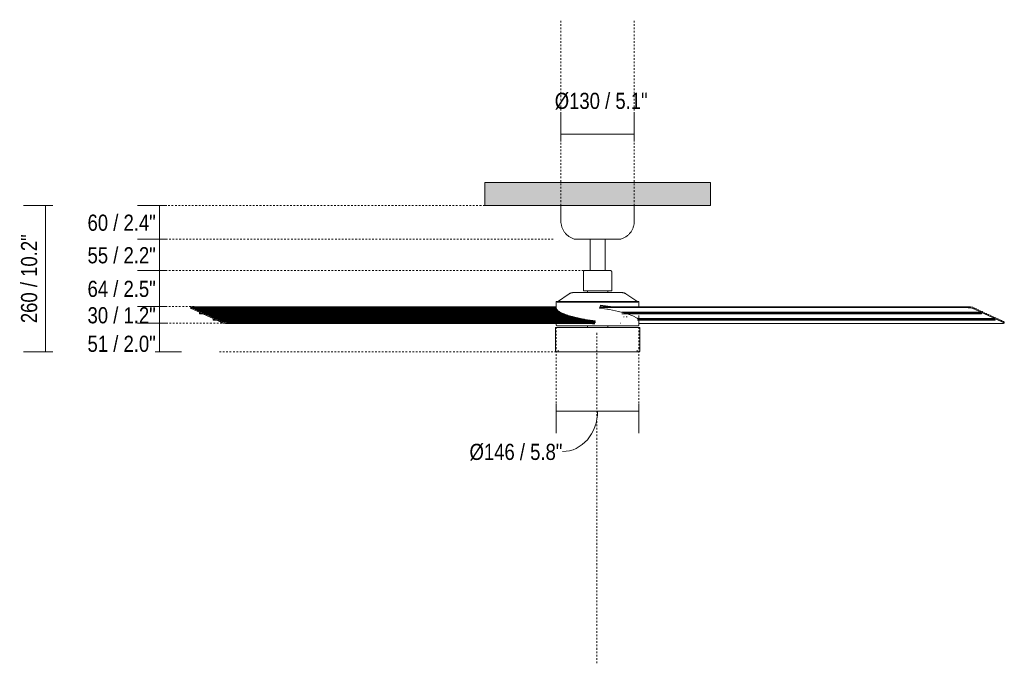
# Model space of a CAD drawing. Header units: millimetres. Extents: x 5571 to 11687, y -551 to 7395.
# Tile 1 of 3: x 5571 to 7316, y 1189 to 2329. Entities that reach past the tile are written whole.
import ezdxf

# ---------------------------------------------------------------- set-up
doc = ezdxf.new("R2010")
doc.units = ezdxf.units.MM
doc.linetypes.add('Dash', pattern=[6, 3, -3])
for name, color, linetype, lineweight in [('0_87', 7, 'Continuous', 9), ('Aparatos eléctricos', 7, 'Continuous', 9), ('Cotas', 7, 'Continuous', 9), ('Cotas-13', 7, 'Continuous', 9), ('Techos', 7, 'Continuous', 9)]:
    doc.layers.add(name, color=color, linetype=linetype, lineweight=lineweight)
doc.layers.add('Lighthing Fixture Dim Grey Dash', color=7, linetype='Dash', lineweight=9, true_color=0xd2d2d2)
doc.styles.add('Arial Narrow', font='ARIALN.TTF', dxfattribs={"height": 28.6})
doc.dimstyles.new('FARO_-_2_2mm_Arial_Narrow_mm_Inch_Horiz', dxfattribs={"dimscale": 304.8, "dimtxt": 29.270126, "dimasz": 0, "dimexe": 0.127953, "dimexo": 0.0625, "dimgap": 0.021325, "dimtad": 3, "dimtih": 1, "dimtoh": 1, "dimdec": 0, "dimzin": 0, "dimdsep": 46, "dimtxsty": 'Arial Narrow', "dimblk1": 'NONE', "dimblk2": 'NONE', "dimsah": 1, "dimcen": 0.09, "dimadec": 0, "dimazin": 0, "dimtfac": 1, "dimtdec": 4, "dimtix": 1, "dimtmove": 0, "dimatfit": 3, "dimfxl": 0.042651, "dimfxlon": 1, "dimtvp": 1, "dimtolj": 1, "dimtzin": 0, "dimarcsym": 2})
doc.dimstyles.new('FARO_-_2_2mm_Arial_Narrow_mm_Inch_Horiz_1', dxfattribs={"dimscale": 304.8, "dimtxt": 29.270126, "dimasz": 0, "dimexe": 0.127953, "dimexo": 0.0625, "dimgap": 0.021325, "dimtad": 3, "dimtih": 1, "dimtoh": 1, "dimdec": 0, "dimzin": 0, "dimdsep": 46, "dimtxsty": 'Arial Narrow', "dimblk1": 'NONE', "dimblk2": 'NONE', "dimsah": 1, "dimcen": 0.09, "dimadec": 0, "dimazin": 0, "dimtfac": 1, "dimtdec": 4, "dimtix": 1, "dimtmove": 2, "dimatfit": 3, "dimfxl": 0.042651, "dimfxlon": 1, "dimtvp": 1, "dimtolj": 1, "dimtzin": 0, "dimarcsym": 2})
doc.dimstyles.new('FARO_-_2_2mm_Arial_Narrow_mm_Inch_Left', dxfattribs={"dimscale": 304.8, "dimtxt": 29.270126, "dimasz": 0, "dimexe": 0.127953, "dimexo": 0.0625, "dimgap": 0.021325, "dimtad": 1, "dimdec": 0, "dimzin": 0, "dimdsep": 46, "dimtxsty": 'Arial Narrow', "dimblk1": 'NONE', "dimblk2": 'NONE', "dimsah": 1, "dimcen": 0.09, "dimadec": 0, "dimazin": 0, "dimtfac": 1, "dimtdec": 4, "dimtix": 1, "dimtmove": 2, "dimatfit": 3, "dimfxl": 0.042651, "dimfxlon": 1, "dimtvp": 1, "dimtolj": 1, "dimtzin": 0, "dimarcsym": 2})
doc.dimstyles.new('FARO_-_2_2mm_Arial_Narrow_mm_Inch_Right', dxfattribs={"dimscale": 304.8, "dimtxt": 29.270126, "dimasz": 0, "dimexe": 0.127953, "dimexo": 0.0625, "dimgap": 0.021325, "dimtad": 1, "dimdec": 0, "dimzin": 0, "dimdsep": 46, "dimtxsty": 'Arial Narrow', "dimblk1": 'NONE', "dimblk2": 'NONE', "dimsah": 1, "dimcen": 0.09, "dimadec": 0, "dimazin": 0, "dimtfac": 1, "dimtdec": 4, "dimtix": 1, "dimtmove": 1, "dimatfit": 3, "dimfxl": 0.042651, "dimfxlon": 1, "dimtvp": 1, "dimtolj": 1, "dimtzin": 0, "dimarcsym": 2})
doc.dimstyles.new('FARO_-_2_2mm_Arial_Narrow_mm_Inch_Right_1', dxfattribs={"dimscale": 304.8, "dimtxt": 29.270126, "dimasz": 0, "dimexe": 0.127953, "dimexo": 0.0625, "dimgap": 0.021325, "dimtad": 1, "dimdec": 0, "dimzin": 0, "dimdsep": 46, "dimtxsty": 'Arial Narrow', "dimblk1": 'NONE', "dimblk2": 'NONE', "dimsah": 1, "dimcen": 0.09, "dimadec": 0, "dimazin": 0, "dimtfac": 1, "dimtdec": 4, "dimtix": 1, "dimtmove": 0, "dimatfit": 3, "dimfxl": 0.042651, "dimfxlon": 1, "dimtvp": 1, "dimtolj": 1, "dimtzin": 0, "dimarcsym": 2})

# ---------------------------------------------------------------- blocks, each defined once
blk = doc.blocks.new('34287-1TW - 34287-1TW CRUISER XL LED Black fan with DC motor-587021-Alzado_PDF')
at = {"layer": '0_87'}
for p, q in [((5873.8, 1820), (5873.6, 1818.2)), ((5874.2, 1819.7), (6521.9, 1819.7)), ((5874.6, 1819.2), (5874.4, 1817.5)), ((5874.4, 1817.5), (5889.2, 1810.7)), ((5874.9, 1818.8), (5874.6, 1819.2)), ((5877.6, 1818.1), (5874.9, 1818.8)), ((6521.9, 1818.8), (5874.9, 1818.8)), ((6521.9, 1820.4), (5876.8, 1820.4)), ((5878.4, 1817.3), (5877.6, 1818.1)), ((6521.9, 1818.1), (5877.6, 1818.1)), ((5881, 1816.5), (5878.4, 1817.3)), ((6521.9, 1817.3), (5878.4, 1817.3)), ((5881.8, 1815.7), (5881, 1816.5)), ((6522.3, 1816.5), (5881, 1816.5)), ((5884.5, 1814.9), (5881.8, 1815.7)), ((6522.7, 1815.7), (5881.8, 1815.7)), ((6598.6, 1818.9), (7251.9, 1818.9)), ((6599.3, 1820.4), (7252.1, 1820.4)), ((7252.1, 1820.4), (7251.9, 1818.9)), ((7260.2, 1819.2), (7260, 1817.5)), ((7260, 1817.5), (7274.9, 1810.7)), ((7260.6, 1818.8), (7260.2, 1819.2)), ((7263.2, 1818.1), (7260.6, 1818.8)), ((7264, 1817.3), (7263.2, 1818.1)), ((7266.7, 1816.5), (7264, 1817.3)), ((7267.4, 1815.7), (7266.7, 1816.5)), ((7270.1, 1814.9), (7267.4, 1815.7)), ((5885.3, 1814.1), (5884.5, 1814.9)), ((6523.3, 1814.9), (5884.5, 1814.9)), ((5887.9, 1813.3), (5885.3, 1814.1)), ((6524.1, 1814.1), (5885.3, 1814.1)), ((5888.7, 1812.5), (5887.9, 1813.3)), ((6524.8, 1813.3), (5887.9, 1813.3)), ((5891.4, 1811.8), (5888.7, 1812.5)), ((6526.2, 1812.5), (5888.7, 1812.5)), ((5889.2, 1810.7), (5889.1, 1809.2)), ((5889.6, 1808), (5895.1, 1808)), ((5890, 1808.8), (5890.2, 1810.2)), ((5893.4, 1808.8), (5890, 1808.8)), ((5890.2, 1810.2), (5913.6, 1799.4)), ((5892.1, 1810.9), (5891.4, 1811.8)), ((6527.3, 1811.8), (5891.4, 1811.8)), ((5894.8, 1810.2), (5892.1, 1810.9)), ((6528.7, 1810.9), (5892.1, 1810.9)), ((5895.6, 1809.3), (5894.8, 1810.2)), ((6530.2, 1810.2), (5894.8, 1810.2)), ((5898.2, 1808.6), (5895.6, 1809.3)), ((6531.9, 1809.3), (5895.6, 1809.3)), ((5899, 1807.7), (5898.2, 1808.6)), ((6533.6, 1808.6), (5898.2, 1808.6)), ((5901.7, 1807), (5899, 1807.7)), ((6535.7, 1807.7), (5899, 1807.7)), ((5902.4, 1806.1), (5901.7, 1807)), ((6534.4, 1807), (5901.7, 1807)), ((5905.1, 1805.4), (5902.4, 1806.1)), ((6535.1, 1806.1), (5902.4, 1806.1)), ((5905.9, 1804.6), (5905.1, 1805.4)), ((6542.2, 1805.4), (5905.1, 1805.4)), ((5908.5, 1803.8), (5905.9, 1804.6)), ((6544.9, 1804.6), (5905.9, 1804.6)), ((5909.3, 1803), (5908.5, 1803.8)), ((6547.4, 1803.8), (5908.5, 1803.8)), ((5912, 1802.2), (5909.3, 1803)), ((6550.4, 1803), (5909.3, 1803)), ((5912.7, 1801.4), (5912, 1802.2)), ((6553.3, 1802.2), (5912, 1802.2)), ((5915.4, 1800.6), (5912.7, 1801.4)), ((6556.6, 1801.4), (5912.7, 1801.4)), ((5913.6, 1799.4), (5913.4, 1798)), ((5914.4, 1797.5), (5914.6, 1799)), ((5914.6, 1799), (5929.4, 1792.1)), ((5916.2, 1799.8), (5915.4, 1800.6)), ((6559.9, 1800.6), (5915.4, 1800.6)), ((5918.8, 1799.1), (5916.2, 1799.8)), ((6563.8, 1799.8), (5916.2, 1799.8)), ((5919.6, 1798.2), (5918.8, 1799.1)), ((6567.5, 1799.1), (5918.8, 1799.1)), ((5922.3, 1797.5), (5919.6, 1798.2)), ((6571.9, 1798.2), (5919.6, 1798.2)), ((6535.7, 1807.2), (6534.6, 1807.2)), ((6537, 1807.2), (6535.7, 1807.2)), ((6539.2, 1806.4), (6539.4, 1806.1)), ((6540, 1806.1), (6539.4, 1806.1)), ((6637.8, 1810.7), (7274.9, 1810.7)), ((6638.1, 1808), (7275.2, 1808)), ((7274.7, 1809.2), (6641.6, 1809.2)), ((6665.6, 1799.4), (7299.2, 1799.4)), ((7299.1, 1798), (6666.7, 1798)), ((7270.9, 1814.1), (7270.1, 1814.9)), ((7273.5, 1813.3), (7270.9, 1814.1)), ((7274.3, 1812.5), (7273.5, 1813.3)), ((7277, 1811.8), (7274.3, 1812.5)), ((7274.9, 1810.7), (7274.7, 1809.2)), ((7275.7, 1808.8), (7275.8, 1810.2)), ((7275.8, 1810.2), (7299.2, 1799.4)), ((7277.7, 1810.9), (7277, 1811.8)), ((7280.4, 1810.2), (7277.7, 1810.9)), ((7281.2, 1809.3), (7280.4, 1810.2)), ((7283.8, 1808.6), (7281.2, 1809.3)), ((7284.6, 1807.7), (7283.8, 1808.6)), ((7287.3, 1807), (7284.6, 1807.7)), ((7288.1, 1806.1), (7287.3, 1807)), ((7290.7, 1805.4), (7288.1, 1806.1)), ((7291.5, 1804.6), (7290.7, 1805.4)), ((7294.2, 1803.8), (7291.5, 1804.6)), ((7294.9, 1803), (7294.2, 1803.8)), ((7297.6, 1802.2), (7294.9, 1803)), ((7298.4, 1801.4), (7297.6, 1802.2)), ((7301, 1800.6), (7298.4, 1801.4)), ((7299.2, 1799.4), (7299.1, 1798)), ((7300, 1797.5), (7300.2, 1799)), ((7300.2, 1799), (7315.1, 1792.1)), ((7301.8, 1799.8), (7301, 1800.6)), ((7304.5, 1799.1), (7301.8, 1799.8)), ((7305.2, 1798.2), (7304.5, 1799.1)), ((7307.9, 1797.5), (7305.2, 1798.2)), ((5913.9, 1796.7), (5919.4, 1796.7)), ((5917.7, 1797.5), (5914.4, 1797.5)), ((5923.1, 1796.6), (5922.3, 1797.5)), ((6576.2, 1797.5), (5922.3, 1797.5)), ((5925.7, 1795.9), (5923.1, 1796.6)), ((6581.3, 1796.6), (5923.1, 1796.6)), ((5926.5, 1795), (5925.7, 1795.9)), ((6575.5, 1795.9), (5925.7, 1795.9)), ((5926.5, 1795), (5929.1, 1794.3)), ((6578, 1795), (5926.5, 1795)), ((5929.1, 1794.3), (6590.5, 1794.3)), ((5929.6, 1793.8), (5929.1, 1794.3)), ((5929.4, 1792.1), (5929.6, 1793.8)), ((5930, 1793.5), (6590.2, 1793.5)), ((5937.8, 1792.7), (5937.6, 1790.8)), ((6590.4, 1790.8), (5937.6, 1790.8)), ((6591.1, 1792.7), (5937.8, 1792.7)), ((6590.7, 1795), (6578.8, 1795)), ((6586.5, 1795.9), (6579.7, 1795.9)), ((6665.8, 1796.7), (7299.5, 1796.7)), ((6668.3, 1790.8), (7312.8, 1790.8)), ((7308.7, 1796.6), (7307.9, 1797.5)), ((7311.3, 1795.9), (7308.7, 1796.6)), ((7312.1, 1795), (7311.3, 1795.9)), ((7312.1, 1795), (7314.8, 1794.3)), ((7315.2, 1793.8), (7314.8, 1794.3)), ((7315.1, 1792.1), (7315.2, 1793.8)), ((7315.5, 1793.5), (7315.2, 1793.5)), ((7315.7, 1792.9), (7315.5, 1793.5)), ((7315.8, 1791.4), (7316, 1793.1))]:
    blk.add_line(p, q, dxfattribs=at)
at = {"layer": '0_87', "flags": 128}
for points in [[(5874.2, 1819.7), (5874.2, 1820.2), (5876.8, 1820.4)], [(5874.6, 1819.2), (5874.4, 1819.5), (5874.2, 1819.7)], [(7259.7, 1819.7), (7256.2, 1820.2), (7252.1, 1820.4)], [(7260.2, 1819.2), (7260, 1819.5), (7259.7, 1819.7)], [(6535.1, 1806.1), (6534.6, 1806.6), (6534.4, 1807)], [(6538.2, 1805.9), (6536.5, 1806), (6535.1, 1806.1)], [(6539.4, 1806.1), (6539.3, 1806), (6538.2, 1805.9)], [(5930, 1793.5), (5929.8, 1793.6), (5929.6, 1793.8)], [(5937.8, 1792.7), (5933.5, 1792.9), (5930, 1793.5)], [(6575.9, 1796.4), (6574.6, 1796.2), (6575.5, 1795.9)], [(6575.5, 1795.9), (6576.6, 1795.3), (6578, 1795)], [(6579.7, 1795.9), (6578.3, 1796.2), (6575.9, 1796.4)], [(6578.4, 1795), (6578.2, 1795), (6578, 1795)], [(6578.8, 1795), (6578.6, 1795), (6578.4, 1795)], [(6578.8, 1795), (6579.6, 1795.3), (6579.7, 1795.9)], [(7315.5, 1793.5), (7315.4, 1793.6), (7315.2, 1793.8)]]:
    blk.add_lwpolyline(points, dxfattribs=at)
at = {"layer": '0_87'}
for centre, major_axis, ratio, start_param, end_param in [((5879.6, 1817.5), (-5.96, 0.69), 0.194813, 0, 0.534914), ((6612.5, 1815.5), (-2.58, 0.3), 0.194813, 3.888429, 5.097637), ((7254.8, 1817.5), (-5.96, 0.69), 0.194813, 3.676507, 5.247303), ((5889.6, 1809), (0, 1), 0.5, 1.343904, 4.485496), ((5913.9, 1797.7), (0, 1), 0.5, 1.343904, 4.485496), ((7275.2, 1809), (0, 1), 0.5, 1.343904, 4.485496), ((7299.5, 1797.7), (0, 1), 0.5, 1.343904, 4.485496), ((5934.6, 1792.1), (-5.96, 0.69), 0.194813, 0.534914, 2.10571), ((7309.9, 1792.1), (-5.96, 0.69), 0.194813, 2.10571, 3.676507)]:
    blk.add_ellipse(centre, major_axis=major_axis, ratio=ratio, start_param=start_param, end_param=end_param, dxfattribs=at)
at = {"layer": 'Aparatos eléctricos'}
for p, q in [((6530.1, 2000), (6530.1, 1972.1)), ((6660.1, 1972.1), (6660.1, 2000)), ((6555.1, 1940), (6595.1, 1940)), ((6581.8, 1940), (6581.8, 1884.6)), ((6595.1, 1940), (6635.1, 1940)), ((6608.3, 1884.6), (6608.3, 1940)), ((6570.1, 1882.6), (6570.1, 1848.6)), ((6572.5, 1884.6), (6595.1, 1884.6)), ((6595.1, 1884.6), (6617.7, 1884.6)), ((6620.1, 1848.6), (6620.1, 1882.6)), ((6544.9, 1843.5), (6523.9, 1829.4)), ((6551.3, 1845.5), (6595.1, 1845.5)), ((6570.1, 1848.6), (6595.1, 1848.6)), ((6577, 1848.6), (6577, 1845.5)), ((6595.1, 1848.6), (6620.1, 1848.6)), ((6595.1, 1845.5), (6638.9, 1845.5)), ((6613.2, 1845.5), (6613.2, 1848.6)), ((6666.3, 1829.4), (6645.3, 1843.5)), ((6521.8, 1829.7), (6521.8, 1817.9)), ((6521.8, 1829.7), (6595.1, 1829.7)), ((6595.1, 1829.7), (6668.3, 1829.7)), ((6668.3, 1820.4), (6668.3, 1829.7)), ((6521.8, 1812.2), (6521.8, 1806.3)), ((6668.3, 1801), (6668.3, 1805)), ((6520.5, 1783.9), (6520.5, 1741.4)), ((6520.5, 1783.9), (6595.1, 1783.9)), ((6521.8, 1790.8), (6521.8, 1788.4)), ((6576.9, 1786.9), (6576.9, 1783.9)), ((6588.7, 1789.9), (6582.5, 1790.8)), ((6585.7, 1790.8), (6588.9, 1790.3)), ((6589.1, 1790.8), (6588.7, 1789.9)), ((6590.9, 1795.3), (6589.9, 1792.7)), ((6595.1, 1783.9), (6669.7, 1783.9)), ((6613.2, 1783.9), (6613.2, 1786.9)), ((6668.3, 1788.4), (6668.3, 1795.3)), ((6669.7, 1741.4), (6669.7, 1783.9)), ((6523.5, 1740.4), (6523.9, 1740.4)), ((6525, 1743.4), (6525, 1740.4)), ((6665.2, 1740.4), (6665.2, 1743.4)), ((6666.3, 1740.4), (6666.7, 1740.4))]:
    blk.add_line(p, q, dxfattribs=at)
at = {"layer": 'Aparatos eléctricos', "flags": 128}
for points in [[(6555.1, 1940), (6553.8, 1940.4), (6552.5, 1940.8), (6551.3, 1941.2), (6550.1, 1941.7), (6548.9, 1942.3), (6547.7, 1942.9), (6546.5, 1943.5), (6545.4, 1944.2), (6544.3, 1944.9), (6543.2, 1945.7), (6542.2, 1946.5), (6541.2, 1947.4), (6540.2, 1948.3), (6539.3, 1949.2), (6538.4, 1950.2), (6537.5, 1951.2), (6536.7, 1952.3), (6535.9, 1953.3), (6535.2, 1954.4), (6534.5, 1955.6), (6533.9, 1956.7), (6533.3, 1957.9), (6532.7, 1959.1), (6532.2, 1960.4), (6531.8, 1961.6), (6531.4, 1962.9), (6531.1, 1964.1), (6530.8, 1965.4), (6530.5, 1966.7), (6530.3, 1968.1), (6530.2, 1969.4), (6530.1, 1970.7), (6530.1, 1972), (6530.1, 1972.1)], [(6660.1, 1972.1), (6660.1, 1970.8), (6660, 1969.5), (6659.8, 1968.2), (6659.7, 1966.8), (6659.4, 1965.5), (6659.1, 1964.2), (6658.8, 1963), (6658.4, 1961.7), (6658, 1960.4), (6657.5, 1959.2), (6656.9, 1958), (6656.3, 1956.8), (6655.7, 1955.7), (6655, 1954.5), (6654.3, 1953.4), (6653.5, 1952.3), (6652.7, 1951.3), (6651.9, 1950.3), (6651, 1949.3), (6650, 1948.4), (6649.1, 1947.4), (6648.1, 1946.6), (6647, 1945.8), (6646, 1945), (6644.9, 1944.2), (6643.7, 1943.5), (6642.6, 1942.9), (6641.4, 1942.3), (6640.2, 1941.7), (6639, 1941.2), (6637.7, 1940.8), (6636.5, 1940.4), (6635.2, 1940), (6635.1, 1940)], [(6570.1, 1882.6), (6570.1, 1882.6), (6570.1, 1882.7), (6570.1, 1882.8), (6570.1, 1882.9), (6570.2, 1883), (6570.2, 1883), (6570.2, 1883.1), (6570.2, 1883.2), (6570.2, 1883.3), (6570.3, 1883.4), (6570.3, 1883.4), (6570.3, 1883.5), (6570.4, 1883.6), (6570.4, 1883.6), (6570.5, 1883.7), (6570.5, 1883.8), (6570.6, 1883.8), (6570.6, 1883.9), (6570.7, 1884), (6570.7, 1884), (6570.8, 1884.1), (6570.9, 1884.1), (6570.9, 1884.2), (6571, 1884.2), (6571.1, 1884.3), (6571.1, 1884.3), (6571.2, 1884.4), (6571.3, 1884.4), (6571.3, 1884.4), (6571.4, 1884.5), (6571.5, 1884.5), (6571.6, 1884.5), (6571.7, 1884.5), (6571.7, 1884.6), (6571.8, 1884.6), (6571.9, 1884.6), (6572, 1884.6), (6572.1, 1884.6), (6572.1, 1884.6), (6572.2, 1884.6)], [(6595.1, 1884.6), (6594.2, 1884.6), (6593.3, 1884.6), (6592.3, 1884.6), (6591.4, 1884.6), (6590.5, 1884.6), (6589.6, 1884.6), (6588.8, 1884.6), (6587.9, 1884.6), (6587, 1884.6), (6586.2, 1884.6), (6585.3, 1884.6), (6584.5, 1884.6), (6583.7, 1884.6), (6582.9, 1884.6), (6582.1, 1884.6), (6581.4, 1884.6), (6580.7, 1884.6), (6580, 1884.6), (6579.3, 1884.6), (6578.6, 1884.6), (6578, 1884.6), (6577.4, 1884.6), (6576.8, 1884.6), (6576.3, 1884.6), (6575.8, 1884.6), (6575.3, 1884.6), (6574.9, 1884.6), (6574.5, 1884.6), (6574.1, 1884.6), (6573.7, 1884.6), (6573.4, 1884.6), (6573.1, 1884.6), (6572.9, 1884.6), (6572.7, 1884.6), (6572.5, 1884.6), (6572.4, 1884.6), (6572.3, 1884.6), (6572.2, 1884.6), (6572.2, 1884.6), (6572.2, 1884.6)], [(6572.2, 1884.6), (6572.2, 1884.6), (6572.2, 1884.6), (6572.3, 1884.6), (6572.5, 1884.6), (6572.6, 1884.6), (6572.8, 1884.6), (6573.1, 1884.6), (6573.3, 1884.6), (6573.6, 1884.6), (6574, 1884.6), (6574.3, 1884.6), (6574.8, 1884.6), (6575.2, 1884.6), (6575.7, 1884.6), (6576.2, 1884.6), (6576.7, 1884.6), (6577.3, 1884.6), (6577.9, 1884.6), (6578.5, 1884.6), (6579.1, 1884.6), (6579.8, 1884.6), (6580.5, 1884.6), (6581.2, 1884.6), (6581.8, 1884.6)], [(6618, 1884.6), (6618, 1884.6), (6617.9, 1884.6), (6617.8, 1884.6), (6617.7, 1884.6), (6617.6, 1884.6), (6617.4, 1884.6), (6617.1, 1884.6), (6616.8, 1884.6), (6616.5, 1884.6), (6616.2, 1884.6), (6615.8, 1884.6), (6615.4, 1884.6), (6615, 1884.6), (6614.5, 1884.6), (6614, 1884.6), (6613.5, 1884.6), (6612.9, 1884.6), (6612.3, 1884.6), (6611.7, 1884.6), (6611.1, 1884.6), (6610.4, 1884.6), (6609.7, 1884.6), (6609, 1884.6), (6608.2, 1884.6), (6607.5, 1884.6), (6606.7, 1884.6), (6605.9, 1884.6), (6605.1, 1884.6), (6604.2, 1884.6), (6603.4, 1884.6), (6602.5, 1884.6), (6601.7, 1884.6), (6600.8, 1884.6), (6599.9, 1884.6), (6599, 1884.6), (6598.1, 1884.6), (6597.2, 1884.6), (6596.3, 1884.6), (6595.3, 1884.6), (6595.1, 1884.6)], [(6608.3, 1884.6), (6608.8, 1884.6), (6609.5, 1884.6), (6610.2, 1884.6), (6610.9, 1884.6), (6611.5, 1884.6), (6612.2, 1884.6), (6612.8, 1884.6), (6613.3, 1884.6), (6613.9, 1884.6), (6614.4, 1884.6), (6614.9, 1884.6), (6615.3, 1884.6), (6615.7, 1884.6), (6616.1, 1884.6), (6616.5, 1884.6), (6616.8, 1884.6), (6617, 1884.6), (6617.3, 1884.6), (6617.5, 1884.6), (6617.7, 1884.6), (6617.8, 1884.6), (6617.9, 1884.6), (6618, 1884.6), (6618, 1884.6), (6618, 1884.6)], [(6618, 1884.6), (6618.1, 1884.6), (6618.2, 1884.6), (6618.3, 1884.6), (6618.3, 1884.6), (6618.4, 1884.6), (6618.5, 1884.5), (6618.6, 1884.5), (6618.7, 1884.5), (6618.7, 1884.5), (6618.8, 1884.4), (6618.9, 1884.4), (6619, 1884.4), (6619, 1884.3), (6619.1, 1884.3), (6619.2, 1884.2), (6619.2, 1884.2), (6619.3, 1884.2), (6619.4, 1884.1), (6619.4, 1884), (6619.5, 1884), (6619.5, 1883.9), (6619.6, 1883.9), (6619.6, 1883.8), (6619.7, 1883.7), (6619.7, 1883.7), (6619.8, 1883.6), (6619.8, 1883.5), (6619.9, 1883.4), (6619.9, 1883.4), (6619.9, 1883.3), (6620, 1883.2), (6620, 1883.1), (6620, 1883.1), (6620, 1883), (6620, 1882.9), (6620, 1882.8), (6620.1, 1882.7), (6620.1, 1882.7), (6620.1, 1882.6), (6620.1, 1882.6)], [(6544.9, 1843.5), (6545.3, 1843.7), (6545.7, 1844), (6546.1, 1844.2), (6546.6, 1844.4), (6547, 1844.6), (6547.5, 1844.8), (6547.9, 1844.9), (6548.4, 1845.1), (6548.9, 1845.2), (6549.3, 1845.3), (6549.8, 1845.4), (6550.3, 1845.4), (6550.8, 1845.5), (6551.3, 1845.5), (6551.3, 1845.5)], [(6638.9, 1845.5), (6639.4, 1845.5), (6639.9, 1845.4), (6640.4, 1845.4), (6640.8, 1845.3), (6641.3, 1845.2), (6641.8, 1845.1), (6642.2, 1844.9), (6642.7, 1844.8), (6643.1, 1844.6), (6643.6, 1844.4), (6644, 1844.2), (6644.5, 1844), (6644.9, 1843.7), (6645.3, 1843.5), (6645.3, 1843.5)], [(6521.9, 1818.1), (6521.9, 1817.2), (6524.8, 1813.4), (6532, 1809.3), (6542.9, 1805.2), (6557, 1801.3), (6573.3, 1797.9), (6590.9, 1795.3)], [(6524.1, 1828.5), (6524.1, 1828.5), (6524.1, 1828.5), (6524.1, 1828.5), (6524.1, 1828.5), (6524, 1828.5), (6524, 1828.5), (6524, 1828.5), (6524, 1828.5), (6524, 1828.5), (6524, 1828.5), (6523.9, 1828.5), (6523.9, 1828.6), (6523.9, 1828.6), (6523.9, 1828.6), (6523.9, 1828.6), (6523.8, 1828.6), (6523.8, 1828.6), (6523.8, 1828.6), (6523.8, 1828.6), (6523.8, 1828.7), (6523.8, 1828.7), (6523.8, 1828.7), (6523.7, 1828.7), (6523.7, 1828.7), (6523.7, 1828.7), (6523.7, 1828.7), (6523.7, 1828.8), (6523.7, 1828.8), (6523.7, 1828.8), (6523.7, 1828.8), (6523.7, 1828.8), (6523.7, 1828.9), (6523.7, 1828.9), (6523.7, 1828.9), (6523.6, 1828.9), (6523.6, 1828.9), (6523.6, 1829), (6523.6, 1829), (6523.6, 1829), (6523.6, 1829), (6523.6, 1829), (6523.6, 1829.1), (6523.6, 1829.1), (6523.7, 1829.1), (6523.7, 1829.1), (6523.7, 1829.1), (6523.7, 1829.2), (6523.7, 1829.2), (6523.7, 1829.2), (6523.7, 1829.2), (6523.7, 1829.2), (6523.7, 1829.3), (6523.7, 1829.3), (6523.7, 1829.3), (6523.7, 1829.3), (6523.8, 1829.3), (6523.8, 1829.3), (6523.8, 1829.3), (6523.8, 1829.4), (6523.8, 1829.4), (6523.8, 1829.4), (6523.8, 1829.4), (6523.9, 1829.4), (6523.9, 1829.4), (6523.9, 1829.4)], [(6524.8, 1828.5), (6524.4, 1828.5), (6524.2, 1828.5), (6524.2, 1828.5), (6524.1, 1828.5)], [(6524.1, 1828.5), (6524.2, 1828.5), (6524.4, 1828.5), (6524.7, 1828.5), (6525.1, 1828.5), (6525.6, 1828.5), (6526.2, 1828.5), (6526.9, 1828.5), (6527.7, 1828.5), (6528.7, 1828.5), (6529.7, 1828.5), (6530.9, 1828.5), (6532.2, 1828.5), (6533.5, 1828.5), (6535, 1828.5), (6536.5, 1828.5), (6538.2, 1828.5), (6539.9, 1828.5), (6541.8, 1828.5), (6543.7, 1828.5), (6545.7, 1828.5), (6547.7, 1828.5), (6549.9, 1828.5), (6552.1, 1828.5), (6554.4, 1828.5), (6556.8, 1828.5), (6559.2, 1828.5), (6561.7, 1828.5), (6564.2, 1828.5), (6566.8, 1828.5), (6569.4, 1828.5), (6572, 1828.5), (6574.7, 1828.5), (6577.5, 1828.5), (6580.2, 1828.5), (6583, 1828.5), (6585.8, 1828.5), (6588.7, 1828.5), (6591.5, 1828.5), (6594.3, 1828.5), (6595.1, 1828.5)], [(6595.1, 1828.5), (6597.9, 1828.5), (6600.8, 1828.5), (6603.6, 1828.5), (6606.4, 1828.5), (6609.2, 1828.5), (6611.9, 1828.5), (6614.7, 1828.5), (6617.4, 1828.5), (6620.1, 1828.5), (6622.7, 1828.5), (6625.3, 1828.5), (6627.8, 1828.5), (6630.3, 1828.5), (6632.8, 1828.5), (6635.1, 1828.5), (6637.5, 1828.5), (6639.7, 1828.5), (6641.9, 1828.5), (6644, 1828.5), (6646, 1828.5), (6647.9, 1828.5), (6649.8, 1828.5), (6651.5, 1828.5), (6653.2, 1828.5), (6654.8, 1828.5), (6656.3, 1828.5), (6657.7, 1828.5), (6658.9, 1828.5), (6660.1, 1828.5), (6661.2, 1828.5), (6662.2, 1828.5), (6663, 1828.5), (6663.8, 1828.5), (6664.5, 1828.5), (6665, 1828.5), (6665.4, 1828.5), (6665.7, 1828.5), (6665.9, 1828.5), (6666, 1828.5), (6666, 1828.5)], [(6598.3, 1818), (6599.4, 1820.7), (6600.5, 1823.4)], [(6641.7, 1809.6), (6632.4, 1812), (6616, 1815.4), (6598.3, 1818)], [(6616.8, 1820.4), (6614.9, 1820.7), (6600.3, 1822.9)], [(6600.5, 1823.4), (6618.1, 1820.7), (6619.5, 1820.4)], [(6666, 1828.5), (6666, 1828.5), (6665.8, 1828.5), (6665.5, 1828.5)], [(6666.3, 1829.4), (6666.3, 1829.4), (6666.3, 1829.4), (6666.3, 1829.4), (6666.4, 1829.4), (6666.4, 1829.4), (6666.4, 1829.4), (6666.4, 1829.3), (6666.4, 1829.3), (6666.4, 1829.3), (6666.4, 1829.3), (6666.5, 1829.3), (6666.5, 1829.3), (6666.5, 1829.2), (6666.5, 1829.2), (6666.5, 1829.2), (6666.5, 1829.2), (6666.5, 1829.2), (6666.5, 1829.1), (6666.5, 1829.1), (6666.5, 1829.1), (6666.5, 1829.1), (6666.5, 1829.1), (6666.5, 1829), (6666.5, 1829), (6666.5, 1829), (6666.5, 1829), (6666.5, 1829), (6666.5, 1828.9), (6666.5, 1828.9), (6666.5, 1828.9), (6666.5, 1828.9), (6666.5, 1828.9), (6666.5, 1828.8), (6666.5, 1828.8), (6666.5, 1828.8), (6666.5, 1828.8), (6666.5, 1828.8), (6666.5, 1828.8), (6666.5, 1828.7), (6666.4, 1828.7), (6666.4, 1828.7), (6666.4, 1828.7), (6666.4, 1828.7), (6666.4, 1828.7), (6666.4, 1828.6), (6666.4, 1828.6), (6666.3, 1828.6), (6666.3, 1828.6), (6666.3, 1828.6), (6666.3, 1828.6), (6666.3, 1828.6), (6666.3, 1828.6), (6666.2, 1828.6), (6666.2, 1828.5), (6666.2, 1828.5), (6666.2, 1828.5), (6666.2, 1828.5), (6666.2, 1828.5), (6666.1, 1828.5), (6666.1, 1828.5), (6666.1, 1828.5), (6666.1, 1828.5), (6666.1, 1828.5), (6666, 1828.5), (6666, 1828.5)], [(6543.5, 1802.5), (6543.4, 1802.5), (6543.3, 1802.5), (6543.3, 1802.5), (6543.2, 1802.5), (6543.1, 1802.5), (6543, 1802.6), (6542.9, 1802.6), (6542.9, 1802.6), (6542.8, 1802.6), (6542.7, 1802.7), (6542.6, 1802.7), (6542.6, 1802.7), (6542.5, 1802.8), (6542.4, 1802.8), (6542.4, 1802.8)], [(6543.9, 1802.5), (6543.7, 1802.5), (6543.6, 1802.5), (6543.5, 1802.5), (6543.5, 1802.5)], [(6543.5, 1802.5), (6543.5, 1802.5), (6543.7, 1802.5), (6543.9, 1802.5), (6544.2, 1802.5)], [(6549, 1802.3), (6548.9, 1802.3), (6548.8, 1802.3), (6548.7, 1802.4), (6548.7, 1802.4), (6548.6, 1802.4), (6548.5, 1802.4), (6548.4, 1802.5), (6548.3, 1802.5), (6548.3, 1802.5), (6548.2, 1802.5), (6548.1, 1802.5), (6548.1, 1802.5)], [(6642.1, 1802.5), (6642, 1802.5), (6642, 1802.5), (6641.9, 1802.5), (6641.8, 1802.5), (6641.7, 1802.4), (6641.6, 1802.4), (6641.6, 1802.4), (6641.5, 1802.4), (6641.4, 1802.3)], [(6645.9, 1802.5), (6646.2, 1802.5), (6646.5, 1802.5), (6646.6, 1802.5), (6646.7, 1802.5), (6646.7, 1802.5)], [(6646.7, 1802.5), (6646.6, 1802.5), (6646.5, 1802.5), (6646.3, 1802.5)], [(6647.7, 1802.8), (6647.6, 1802.7), (6647.5, 1802.7), (6647.5, 1802.7), (6647.4, 1802.6), (6647.3, 1802.6), (6647.2, 1802.6), (6647.2, 1802.6), (6647.1, 1802.5), (6647, 1802.5), (6646.9, 1802.5), (6646.9, 1802.5), (6646.8, 1802.5), (6646.7, 1802.5), (6646.7, 1802.5)], [(6666.8, 1798.4), (6665.1, 1800), (6657.7, 1804.1), (6647.2, 1808)], [(6523.3, 1786.9), (6523.3, 1786.9), (6523.2, 1786.9), (6523.2, 1786.9), (6523.1, 1786.9), (6523, 1786.9), (6523, 1786.9), (6522.9, 1786.9), (6522.9, 1787), (6522.8, 1787), (6522.8, 1787), (6522.7, 1787), (6522.7, 1787), (6522.6, 1787.1), (6522.5, 1787.1), (6522.5, 1787.1), (6522.4, 1787.2), (6522.4, 1787.2), (6522.4, 1787.2), (6522.3, 1787.3), (6522.3, 1787.3), (6522.2, 1787.4), (6522.2, 1787.4), (6522.2, 1787.5), (6522.1, 1787.5), (6522.1, 1787.6), (6522.1, 1787.6), (6522, 1787.7), (6522, 1787.7), (6522, 1787.8), (6521.9, 1787.8), (6521.9, 1787.9), (6521.9, 1787.9), (6521.9, 1788), (6521.9, 1788.1), (6521.9, 1788.1), (6521.9, 1788.2), (6521.9, 1788.2), (6521.8, 1788.3), (6521.8, 1788.4), (6521.8, 1788.4)], [(6576.9, 1786.9), (6575.3, 1786.9), (6572.5, 1786.9), (6569.8, 1786.9), (6567.1, 1786.9), (6564.5, 1786.9), (6562, 1786.9), (6559.4, 1786.9), (6557, 1786.9), (6554.6, 1786.9), (6552.2, 1786.9), (6550, 1786.9), (6547.8, 1786.9), (6545.7, 1786.9), (6543.6, 1786.9), (6541.7, 1786.9), (6539.8, 1786.9), (6538, 1786.9), (6536.3, 1786.9), (6534.7, 1786.9), (6533.2, 1786.9), (6531.8, 1786.9), (6530.5, 1786.9), (6529.3, 1786.9), (6528.2, 1786.9), (6527.2, 1786.9), (6526.4, 1786.9), (6525.6, 1786.9), (6524.9, 1786.9), (6524.4, 1786.9), (6524, 1786.9), (6523.6, 1786.9), (6523.4, 1786.9), (6523.3, 1786.9), (6523.3, 1786.9)], [(6523.3, 1786.9), (6523.4, 1786.9), (6523.6, 1786.9), (6523.9, 1786.9), (6524.3, 1786.9), (6524.8, 1786.9), (6525.4, 1786.9), (6526.1, 1786.9), (6527, 1786.9), (6527.9, 1786.9), (6529, 1786.9), (6530.2, 1786.9), (6531.5, 1786.9), (6532.8, 1786.9), (6534.3, 1786.9), (6535.9, 1786.9), (6537.5, 1786.9), (6539.3, 1786.9), (6541.2, 1786.9), (6543.1, 1786.9), (6545.1, 1786.9), (6547.2, 1786.9), (6549.4, 1786.9), (6551.6, 1786.9), (6553.9, 1786.9), (6556.3, 1786.9), (6558.8, 1786.9), (6561.3, 1786.9), (6563.8, 1786.9), (6566.4, 1786.9), (6569.1, 1786.9), (6571.8, 1786.9), (6574.5, 1786.9), (6577.3, 1786.9), (6580.1, 1786.9), (6582.9, 1786.9), (6585.7, 1786.9), (6588.6, 1786.9), (6591.4, 1786.9), (6594.3, 1786.9), (6595.1, 1786.9)], [(6595.1, 1786.9), (6598, 1786.9), (6600.8, 1786.9), (6603.7, 1786.9), (6606.5, 1786.9), (6609.3, 1786.9), (6612.1, 1786.9), (6614.9, 1786.9), (6617.7, 1786.9), (6620.4, 1786.9), (6623, 1786.9), (6625.6, 1786.9), (6628.2, 1786.9), (6630.7, 1786.9), (6633.2, 1786.9), (6635.6, 1786.9), (6637.9, 1786.9), (6640.2, 1786.9), (6642.4, 1786.9), (6644.5, 1786.9), (6646.6, 1786.9), (6648.5, 1786.9), (6650.4, 1786.9), (6652.2, 1786.9), (6653.9, 1786.9), (6655.5, 1786.9), (6657, 1786.9), (6658.4, 1786.9), (6659.7, 1786.9), (6660.9, 1786.9), (6662, 1786.9), (6662.9, 1786.9), (6663.8, 1786.9), (6664.6, 1786.9), (6665.2, 1786.9), (6665.8, 1786.9), (6666.2, 1786.9), (6666.5, 1786.9), (6666.7, 1786.9), (6666.8, 1786.9), (6666.8, 1786.9)], [(6666.8, 1786.9), (6666.8, 1786.9), (6666.6, 1786.9), (6666.3, 1786.9), (6665.9, 1786.9), (6665.4, 1786.9), (6664.8, 1786.9), (6664, 1786.9), (6663.2, 1786.9), (6662.2, 1786.9), (6661.2, 1786.9), (6660, 1786.9), (6658.7, 1786.9), (6657.3, 1786.9), (6655.9, 1786.9), (6654.3, 1786.9), (6652.6, 1786.9), (6650.9, 1786.9), (6649, 1786.9), (6647.1, 1786.9), (6645.1, 1786.9), (6643, 1786.9), (6640.8, 1786.9), (6638.5, 1786.9), (6636.2, 1786.9), (6633.8, 1786.9), (6631.4, 1786.9), (6628.9, 1786.9), (6626.3, 1786.9), (6623.7, 1786.9), (6621.1, 1786.9), (6618.4, 1786.9), (6615.7, 1786.9), (6613.2, 1786.9)], [(6635.4, 1791.5), (6635.5, 1791.5), (6635.7, 1791.5), (6635.7, 1791.5)], [(6635.7, 1791.5), (6635.6, 1791.5), (6635.4, 1791.5)], [(6636.3, 1791.6), (6636.2, 1791.6), (6636.1, 1791.5), (6636, 1791.5), (6636, 1791.5), (6635.9, 1791.5), (6635.8, 1791.5), (6635.7, 1791.5)], [(6668.3, 1788.4), (6668.3, 1788.3), (6668.3, 1788.3), (6668.3, 1788.2), (6668.3, 1788.1), (6668.3, 1788.1), (6668.3, 1788), (6668.3, 1788), (6668.3, 1787.9), (6668.2, 1787.8), (6668.2, 1787.8), (6668.2, 1787.7), (6668.2, 1787.7), (6668.1, 1787.6), (6668.1, 1787.6), (6668.1, 1787.5), (6668, 1787.5), (6668, 1787.4), (6668, 1787.4), (6667.9, 1787.3), (6667.9, 1787.3), (6667.8, 1787.3), (6667.8, 1787.2), (6667.7, 1787.2), (6667.7, 1787.1), (6667.6, 1787.1), (6667.6, 1787.1), (6667.5, 1787.1), (6667.5, 1787), (6667.4, 1787), (6667.4, 1787), (6667.3, 1787), (6667.3, 1786.9), (6667.2, 1786.9), (6667.1, 1786.9), (6667.1, 1786.9), (6667, 1786.9), (6667, 1786.9), (6666.9, 1786.9), (6666.8, 1786.9), (6666.8, 1786.9)], [(6668.3, 1794.8), (6668.2, 1796.1), (6668, 1796.7)], [(6521.5, 1740.4), (6521.5, 1740.4), (6521.4, 1740.4), (6521.4, 1740.4), (6521.3, 1740.4), (6521.3, 1740.4), (6521.3, 1740.4), (6521.2, 1740.4), (6521.2, 1740.4), (6521.1, 1740.4), (6521.1, 1740.5), (6521.1, 1740.5), (6521, 1740.5), (6521, 1740.5), (6521, 1740.5), (6520.9, 1740.6), (6520.9, 1740.6), (6520.9, 1740.6), (6520.8, 1740.6), (6520.8, 1740.7), (6520.8, 1740.7), (6520.8, 1740.7), (6520.7, 1740.7), (6520.7, 1740.8), (6520.7, 1740.8), (6520.7, 1740.8), (6520.6, 1740.9), (6520.6, 1740.9), (6520.6, 1740.9), (6520.6, 1741), (6520.6, 1741), (6520.6, 1741.1), (6520.5, 1741.1), (6520.5, 1741.1), (6520.5, 1741.2), (6520.5, 1741.2), (6520.5, 1741.2), (6520.5, 1741.3), (6520.5, 1741.3), (6520.5, 1741.4), (6520.5, 1741.4)], [(6525, 1740.4), (6524.6, 1740.4), (6523.8, 1740.4), (6523.1, 1740.4), (6522.6, 1740.4), (6522.1, 1740.4), (6521.8, 1740.4), (6521.6, 1740.4), (6521.5, 1740.4), (6521.5, 1740.4)], [(6521.5, 1740.4), (6521.6, 1740.4), (6521.7, 1740.4), (6522, 1740.4), (6522.4, 1740.4), (6523, 1740.4), (6523.6, 1740.4), (6524.4, 1740.4), (6525.2, 1740.4), (6526.2, 1740.4), (6527.3, 1740.4), (6528.5, 1740.4), (6529.8, 1740.4), (6531.2, 1740.4), (6532.7, 1740.4), (6534.4, 1740.4), (6536.1, 1740.4), (6537.9, 1740.4), (6539.8, 1740.4), (6541.7, 1740.4), (6543.8, 1740.4), (6546, 1740.4), (6548.2, 1740.4), (6550.5, 1740.4), (6552.9, 1740.4), (6555.3, 1740.4), (6557.8, 1740.4), (6560.4, 1740.4), (6563, 1740.4), (6565.7, 1740.4), (6568.4, 1740.4), (6571.2, 1740.4), (6574, 1740.4), (6576.8, 1740.4), (6579.7, 1740.4), (6582.6, 1740.4), (6585.5, 1740.4), (6588.4, 1740.4), (6591.4, 1740.4), (6594.3, 1740.4), (6595.1, 1740.4)], [(6595.1, 1740.4), (6598, 1740.4), (6601, 1740.4), (6603.9, 1740.4), (6606.8, 1740.4), (6609.7, 1740.4), (6612.6, 1740.4), (6615.4, 1740.4), (6618.2, 1740.4), (6621, 1740.4), (6623.7, 1740.4), (6626.4, 1740.4), (6629.1, 1740.4), (6631.7, 1740.4), (6634.2, 1740.4), (6636.6, 1740.4), (6639, 1740.4), (6641.4, 1740.4), (6643.6, 1740.4), (6645.8, 1740.4), (6647.9, 1740.4), (6649.9, 1740.4), (6651.8, 1740.4), (6653.6, 1740.4), (6655.4, 1740.4), (6657, 1740.4), (6658.5, 1740.4), (6660, 1740.4), (6661.3, 1740.4), (6662.6, 1740.4), (6663.7, 1740.4), (6664.7, 1740.4), (6665.6, 1740.4), (6666.4, 1740.4), (6667, 1740.4), (6667.6, 1740.4), (6668, 1740.4), (6668.4, 1740.4), (6668.6, 1740.4), (6668.7, 1740.4), (6668.7, 1740.4)], [(6668.7, 1740.4), (6668.6, 1740.4), (6668.4, 1740.4), (6668.1, 1740.4), (6667.7, 1740.4), (6667.2, 1740.4), (6666.6, 1740.4), (6665.8, 1740.4), (6665.2, 1740.4)], [(6669.7, 1741.4), (6669.7, 1741.3), (6669.7, 1741.3), (6669.7, 1741.3), (6669.7, 1741.2), (6669.7, 1741.2), (6669.6, 1741.1), (6669.6, 1741.1), (6669.6, 1741.1), (6669.6, 1741), (6669.6, 1741), (6669.6, 1741), (6669.6, 1740.9), (6669.5, 1740.9), (6669.5, 1740.8), (6669.5, 1740.8), (6669.5, 1740.8), (6669.5, 1740.7), (6669.4, 1740.7), (6669.4, 1740.7), (6669.4, 1740.7), (6669.3, 1740.6), (6669.3, 1740.6), (6669.3, 1740.6), (6669.2, 1740.6), (6669.2, 1740.5), (6669.2, 1740.5), (6669.1, 1740.5), (6669.1, 1740.5), (6669.1, 1740.5), (6669, 1740.4), (6669, 1740.4), (6669, 1740.4), (6668.9, 1740.4), (6668.9, 1740.4), (6668.8, 1740.4), (6668.8, 1740.4), (6668.8, 1740.4), (6668.7, 1740.4), (6668.7, 1740.4), (6668.7, 1740.4)]]:
    blk.add_lwpolyline(points, dxfattribs=at)
blk = doc.blocks.new('DIMBLOCK1-Alzado_PDF')
at = {"layer": 'Cotas-13', "color": 251, "true_color": 0x5b5b5b}
for p, q in [((6530.1, 2126.1), (6530.1, 2165.1)), ((6660.1, 2126.1), (6660.1, 2165.1)), ((6530.1, 2126.1), (6660.1, 2126.1)), ((6530.1, 2126.1), (6530.1, 2113.1)), ((6660.1, 2126.1), (6660.1, 2113.1))]:
    blk.add_line(p, q, dxfattribs=at)
at = {"layer": 'Cotas-13', "color": 0, "insert": (6519.1, 2199.5), "char_height": 28.6, "width": 197.922, "attachment_point": 1, "line_spacing_factor": 0.974696, "style": 'Arial Narrow'}
blk.add_mtext('Ø130 / 5.1"', dxfattribs=at)
blk = doc.blocks.new('_None')
blk = doc.blocks.new('DIMBLOCK2-Alzado_PDF')
at = {"layer": 'Cotas-13', "color": 251, "true_color": 0x5b5b5b}
for p, q in [((5818.7, 2000), (5779.7, 2000)), ((5818.7, 2000), (5818.7, 1940)), ((5818.7, 2000), (5831.7, 2000)), ((5818.7, 1940), (5779.7, 1940)), ((5818.7, 1940), (5831.7, 1940))]:
    blk.add_line(p, q, dxfattribs=at)
at = {"layer": 'Cotas-13', "color": 0, "insert": (5690.9, 1983.7), "char_height": 28.6, "width": 145.514, "attachment_point": 1, "line_spacing_factor": 0.974696, "style": 'Arial Narrow'}
blk.add_mtext('60 / 2.4"', dxfattribs=at)
blk = doc.blocks.new('DIMBLOCK3-Alzado_PDF')
at = {"layer": 'Cotas-13', "color": 251, "true_color": 0x5b5b5b}
for p, q in [((5818.7, 1940), (5779.7, 1940)), ((5818.7, 1940), (5818.7, 1884.6)), ((5818.7, 1940), (5831.7, 1940)), ((5818.7, 1884.6), (5779.7, 1884.6)), ((5818.7, 1884.6), (5831.7, 1884.6))]:
    blk.add_line(p, q, dxfattribs=at)
at = {"layer": 'Cotas-13', "color": 0, "insert": (5690.9, 1926), "char_height": 28.6, "width": 145.514, "attachment_point": 1, "line_spacing_factor": 0.974696, "style": 'Arial Narrow'}
blk.add_mtext('55 / 2.2"', dxfattribs=at)
blk = doc.blocks.new('DIMBLOCK4-Alzado_PDF')
at = {"layer": 'Cotas-13', "color": 251, "true_color": 0x5b5b5b}
for p, q in [((5818.7, 1884.6), (5779.7, 1884.6)), ((5818.7, 1884.6), (5818.7, 1820.9)), ((5818.7, 1884.6), (5831.7, 1884.6)), ((5818.7, 1820.9), (5779.7, 1820.9)), ((5818.7, 1820.9), (5831.7, 1820.9))]:
    blk.add_line(p, q, dxfattribs=at)
at = {"layer": 'Cotas-13', "color": 0, "insert": (5690.9, 1866.5), "char_height": 28.6, "width": 145.514, "attachment_point": 1, "line_spacing_factor": 0.974696, "style": 'Arial Narrow'}
blk.add_mtext('64 / 2.5"', dxfattribs=at)
blk = doc.blocks.new('DIMBLOCK5-Alzado_PDF')
at = {"layer": 'Cotas-13', "color": 251, "true_color": 0x5b5b5b}
for p, q in [((5818.7, 1820.9), (5779.7, 1820.9)), ((5818.7, 1820.9), (5818.7, 1791.2)), ((5818.7, 1820.9), (5831.7, 1820.9)), ((5818.7, 1791.2), (5779.7, 1791.2)), ((5818.7, 1791.2), (5831.7, 1791.2))]:
    blk.add_line(p, q, dxfattribs=at)
at = {"layer": 'Cotas-13', "color": 0, "insert": (5690.9, 1819.7), "char_height": 28.6, "width": 145.514, "attachment_point": 1, "line_spacing_factor": 0.974696, "style": 'Arial Narrow'}
blk.add_mtext('30 / 1.2"', dxfattribs=at)
blk = doc.blocks.new('DIMBLOCK6-Alzado_PDF')
at = {"layer": 'Cotas-13', "color": 251, "true_color": 0x5b5b5b}
for p, q in [((6521.8, 1635.8), (6521.8, 1648.8)), ((6668.3, 1635.8), (6668.3, 1648.8)), ((6521.8, 1635.8), (6668.3, 1635.8)), ((6521.8, 1635.8), (6521.8, 1596.8)), ((6668.3, 1635.8), (6668.3, 1596.8))]:
    blk.add_line(p, q, dxfattribs=at)
blk.add_ellipse((6533, 1635.8), major_axis=(0, 71.8), ratio=0.865842, start_param=3.141593, end_param=4.712389, dxfattribs=at)
at = {"layer": 'Cotas-13', "color": 0, "insert": (6368, 1577.7), "char_height": 28.6, "width": 197.922, "attachment_point": 1, "line_spacing_factor": 0.974696, "style": 'Arial Narrow'}
blk.add_mtext('Ø146 / 5.8"', dxfattribs=at)
blk = doc.blocks.new('DIMBLOCK7-Alzado_PDF')
at = {"layer": 'Cotas-13', "color": 251, "true_color": 0x5b5b5b}
for p, q in [((5818.7, 1791.2), (5779.7, 1791.2)), ((5818.7, 1791.2), (5818.7, 1740.4)), ((5818.7, 1791.2), (5831.7, 1791.2)), ((5818.7, 1740.4), (5810.7, 1740.4)), ((5818.7, 1740.4), (5857.7, 1740.4))]:
    blk.add_line(p, q, dxfattribs=at)
at = {"layer": 'Cotas-13', "color": 0, "insert": (5690.9, 1769.2), "char_height": 28.6, "width": 145.514, "attachment_point": 1, "line_spacing_factor": 0.974696, "style": 'Arial Narrow'}
blk.add_mtext('51 / 2.0"', dxfattribs=at)
blk = doc.blocks.new('DIMBLOCK8-Alzado_PDF')
at = {"layer": 'Cotas-13', "color": 251, "true_color": 0x5b5b5b}
for p, q in [((5616.5, 2000), (5577.5, 2000)), ((5616.5, 2000), (5616.5, 1740.4)), ((5616.5, 2000), (5629.5, 2000)), ((5616.5, 1740.4), (5577.5, 1740.4)), ((5616.5, 1740.4), (5629.5, 1740.4))]:
    blk.add_line(p, q, dxfattribs=at)
at = {"layer": 'Cotas-13', "color": 0, "insert": (5573, 1791.4), "char_height": 28.6, "width": 189.001, "attachment_point": 1, "rotation": 90, "line_spacing_factor": 0.974696, "style": 'Arial Narrow'}
blk.add_mtext('260 / 10.2"', dxfattribs=at)

msp = doc.modelspace()

# ---------------------------------------------------------------- hatches: boundary and pattern name
at = {"layer": 'Techos', "true_color": 0xe8e8e8}
msp.add_hatch(color=254, dxfattribs=at).paths.add_polyline_path([(6395, 2000), (6795, 2000), (6795, 2040.5), (6395, 2040.5)])

# ---------------------------------------------------------------- linework, layer by layer
at = {"layer": 'Lighthing Fixture Dim Grey Dash'}
for p, q in [((6530.1, 2000), (6530.1, 2329)), ((6660.1, 2000), (6660.1, 2329)), ((6395, 2000), (5825, 2000)), ((6516.6, 1940), (5825, 1940)), ((6570.2, 1884.6), (5830.2, 1884.6)), ((5880, 1820.9), (5825, 1820.9)), ((5935, 1791.2), (5825, 1791.2)), ((6521.8, 1790.6), (6521.8, 1645.6)), ((6668.3, 1790.6), (6668.3, 1645.6)), ((6593.5, 1774), (6593.5, 1188.9)), ((6521.8, 1740.4), (5923.5, 1740.4))]:
    msp.add_line(p, q, dxfattribs=at)
at = {"layer": 'Techos'}
for p, q in [((6395, 2040.5), (6795, 2040.5)), ((6395, 2000), (6395, 2040.5)), ((6795, 2040.5), (6795, 2000)), ((6795, 2000), (6395, 2000))]:
    msp.add_line(p, q, dxfattribs=at)

# ---------------------------------------------------------------- block references
at = {"layer": 'Aparatos eléctricos'}
msp.add_blockref('34287-1TW - 34287-1TW CRUISER XL LED Black fan with DC motor-587021-Alzado_PDF', (0, 0), dxfattribs=at)

# ---------------------------------------------------------------- dimensions: what is measured, and where the dimension line sits
at = {"layer": 'Cotas', "color": 251, "true_color": 0x5b5b5b}
for base, p1, p2, dimstyle, override, picture, middle in [((6660.1, 2126.1), (6530.1, 2113.1), (6660.1, 2113.1), 'FARO_-_2_2mm_Arial_Narrow_mm_Inch_Left', {"dimpost": '<>', "dimfxl": 130.02445}, 'DIMBLOCK1-Alzado_PDF', (6618.1, 2180.5)), ((6668.3289, 1635.7513), (6521.844, 1648.7513), (6668.3289, 1648.7513), 'FARO_-_2_2mm_Arial_Narrow_mm_Inch_Right', {"dimpost": '<>', "dimfxl": 146.484912}, 'DIMBLOCK6-Alzado_PDF', (6466.9776, 1558.6548))]:
    dim = msp.add_linear_dim(base=base, p1=p1, p2=p2, text='Ø<>', dimstyle=dimstyle, override=override, dxfattribs=at)
    dim.commit()
    dim.dimension.update_dxf_attribs({"geometry": picture, "text_midpoint": middle, "dimtype": 160})
for base, p1, p2, dimstyle, override, picture, middle in [((5616.5, 1740.4), (5629.5, 2000), (5629.5, 1740.4), 'FARO_-_2_2mm_Arial_Narrow_mm_Inch_Right_1', {"dimpost": '<>', "dimfxl": 259.625}, 'DIMBLOCK8-Alzado_PDF', (5591.5, 1870.2)), ((5818.7, 1940), (5831.7, 2000), (5831.7, 1940), 'FARO_-_2_2mm_Arial_Narrow_mm_Inch_Horiz', {"dimpost": '<>', "dimfxl": 60.009347}, 'DIMBLOCK2-Alzado_PDF', (5739.7, 1970)), ((5818.7, 1884.6), (5831.7, 1940), (5831.7, 1884.6), 'FARO_-_2_2mm_Arial_Narrow_mm_Inch_Horiz', {"dimpost": '<>', "dimfxl": 55.350093}, 'DIMBLOCK3-Alzado_PDF', (5739.7, 1912.3)), ((5818.7, 1820.9), (5831.7, 1884.6), (5831.7, 1820.9), 'FARO_-_2_2mm_Arial_Narrow_mm_Inch_Horiz', {"dimpost": '<>', "dimfxl": 63.781633}, 'DIMBLOCK4-Alzado_PDF', (5739.7, 1852.7)), ((5818.7, 1791.2), (5831.7, 1820.9), (5831.7, 1791.2), 'FARO_-_2_2mm_Arial_Narrow_mm_Inch_Horiz', {"dimpost": '<>', "dimfxl": 29.691159}, 'DIMBLOCK5-Alzado_PDF', (5739.7, 1806))]:
    dim = msp.add_linear_dim(base=base, p1=p1, p2=p2, angle=90, dimstyle=dimstyle, override=override, dxfattribs=at)
    dim.commit()
    dim.dimension.update_dxf_attribs({"geometry": picture, "text_midpoint": middle})
dim = msp.add_linear_dim(base=(5818.7, 1740.4), p1=(5831.7, 1791.2), p2=(5810.7, 1740.4), angle=90, dimstyle='FARO_-_2_2mm_Arial_Narrow_mm_Inch_Horiz_1', override={"dimtih": 1, "dimtoh": 1, "dimpost": '<>', "dimfxl": 54.976321}, dxfattribs=at)
dim.commit()
dim.dimension.update_dxf_attribs({"geometry": 'DIMBLOCK7-Alzado_PDF', "text_midpoint": (5763.7, 1750.1), "dimtype": 160})

doc.saveas('drawing.dxf')
